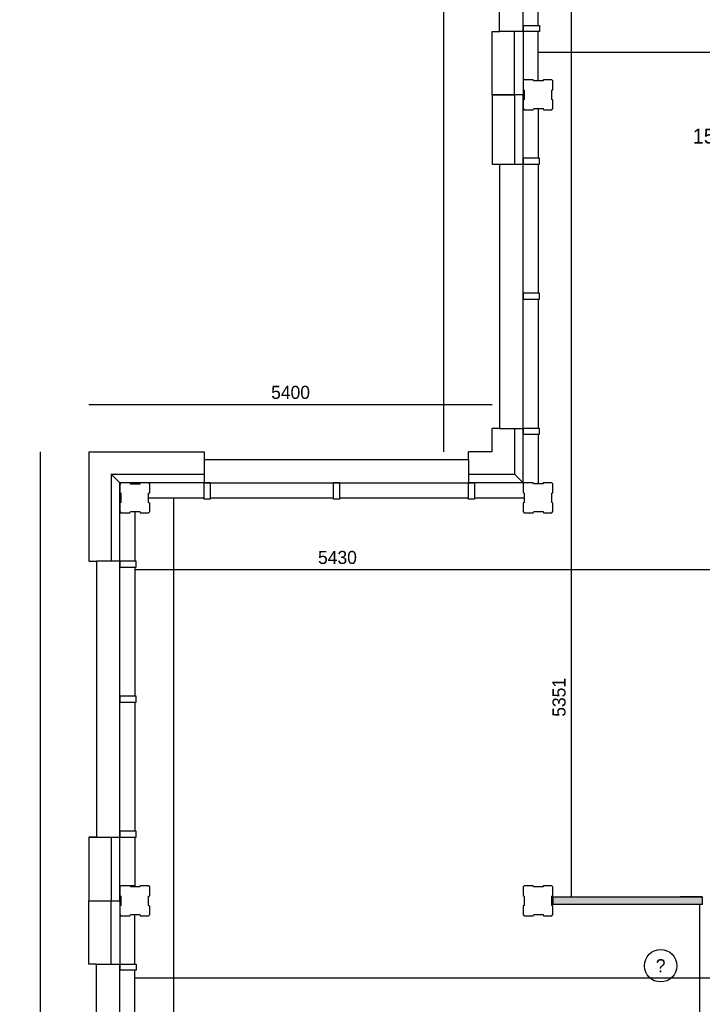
# Model space of a CAD drawing. Extents: x -1826 to 147704, y -44576 to 60962.
# Tile 2 of 75: x 74750 to 83891, y -28454 to -15260. Entities that reach past the tile are written whole.
import ezdxf

# ---------------------------------------------------------------- set-up
doc = ezdxf.new("R2010")
doc.units = 0
doc.header["$MEASUREMENT"] = 0
doc.header["$PDMODE"] = 35
doc.header["$PDSIZE"] = -0.5
doc.layers.get('0').update_dxf_attribs({"linetype": 'CONTINUOUS'})
doc.layers.get('DEFPOINTS').update_dxf_attribs({"linetype": 'CONTINUOUS'})
for name, color, linetype in [('AA$1A---_ARCEER', 252, 'CONTINUOUS'), ('AL21----_BUITENWAND', 252, 'CONTINUOUS'), ('AL22----_BINNENWAND', 252, 'CONTINUOUS'), ('AL31----_BUITENKOZIJN', 252, 'CONTINUOUS'), ('AM$1A---_MAATVOERING', 252, 'CONTINUOUS'), ('Betonpalen', 252, 'CONTINUOUS'), ('M2', 252, 'CONTINUOUS')]:
    doc.layers.add(name, color=color, linetype=linetype)
doc.styles.add('B-01', font='b-gbp')
doc.dimstyles.new('BBA_STAND', dxfattribs={"dimtxt": 175, "dimasz": 1, "dimexe": 1, "dimexo": 0.001, "dimgap": 75, "dimtad": 1, "dimdec": 0, "dimzin": 0, "dimdsep": 46, "dimtxsty": 'B-01', "dimblk": 'NONE', "dimblk1": 'PIJL1', "dimblk2": 'NONE', "dimcen": 1, "dimse1": 1, "dimse2": 1, "dimclrd": 256, "dimclre": 256, "dimclrt": 256, "dimadec": 4, "dimazin": 0, "dimtfac": 1, "dimtdec": 0, "dimtmove": 0, "dimatfit": 2, "dimldrblk": 'PIJL1', "dimfxl": 1, "dimtfillclr": 256, "dimtolj": 1, "dimtzin": 0, "dimarcsym": 0})

# ---------------------------------------------------------------- blocks, each defined once
blk = doc.blocks.new('*D32')
at = {"layer": 'AM$1A---_MAATVOERING', "lineweight": -2, "transparency": 16777216}
blk.add_line((75027, -38480), (75027, -21052), dxfattribs=at)
at = {"layer": 'DEFPOINTS', "color": 0, "transparency": 16777216}
for p in [(75027, -21052), (75677, -21052), (75677, -38480)]:
    blk.add_point(p, dxfattribs=at)
at = {"layer": 'AM$1A---_MAATVOERING', "transparency": 16777216, "insert": (74865, -29766), "char_height": 175, "attachment_point": 5, "rotation": 90, "style": 'B-01'}
blk.add_mtext('\\A1;17428', dxfattribs=at)
blk = doc.blocks.new('_None')
blk = doc.blocks.new('PIJL1')
at = {"color": 1, "linetype": 'ByBlock'}
blk.add_line((0, 83), (0, -83), dxfattribs=at)
blk.add_solid([(-100, 17), (-100, -17), (0, 0)], dxfattribs=at)
blk = doc.blocks.new('*D33')
at = {"layer": 'AM$1A---_MAATVOERING', "lineweight": -2, "transparency": 16777216}
blk.add_line((75677, -20418), (81077, -20418), dxfattribs=at)
at = {"layer": 'DEFPOINTS', "color": 0, "transparency": 16777216}
for p in [(81077, -20418), (75677, -21052), (81077, -21052)]:
    blk.add_point(p, dxfattribs=at)
at = {"layer": 'AM$1A---_MAATVOERING', "transparency": 16777216, "insert": (78377, -20255), "char_height": 175, "attachment_point": 5, "style": 'B-01'}
blk.add_mtext('\\A1;5400', dxfattribs=at)
blk = doc.blocks.new('*D34')
at = {"layer": 'AM$1A---_MAATVOERING', "lineweight": -2, "transparency": 16777216}
blk.add_line((80430, -21052), (80430, -4852), dxfattribs=at)
at = {"layer": 'DEFPOINTS', "color": 0, "transparency": 16777216}
for p in [(80430, -4852), (81077, -4852), (81077, -21052)]:
    blk.add_point(p, dxfattribs=at)
at = {"layer": 'AM$1A---_MAATVOERING', "transparency": 16777216, "insert": (80268, -12952), "char_height": 175, "attachment_point": 5, "rotation": 90, "style": 'B-01'}
blk.add_mtext('\\A1;16200', dxfattribs=at)
blk = doc.blocks.new('*D165')
at = {"layer": 'AM$1A---_MAATVOERING', "lineweight": -2, "transparency": 16777216}
blk.add_line((83860, -31631), (83860, -27116), dxfattribs=at)
at = {"layer": 'DEFPOINTS', "color": 0, "transparency": 16777216}
for p in [(83772, -27116), (83860, -27116), (84431, -31631)]:
    blk.add_point(p, dxfattribs=at)
at = {"layer": 'AM$1A---_MAATVOERING', "transparency": 16777216, "insert": (83698, -29373), "char_height": 175, "attachment_point": 5, "rotation": 90, "style": 'B-01'}
blk.add_mtext('\\A1;4515', dxfattribs=at)
blk = doc.blocks.new('*D168')
at = {"layer": 'AM$1A---_MAATVOERING', "lineweight": -2, "transparency": 16777216}
blk.add_line((76293, -28100), (90373, -28100), dxfattribs=at)
at = {"layer": 'DEFPOINTS', "color": 0, "transparency": 16777216}
for p in [(90373, -27619), (76293, -27904), (90373, -28100)]:
    blk.add_point(p, dxfattribs=at)
at = {"layer": 'AM$1A---_MAATVOERING', "transparency": 16777216, "insert": (83333, -27937), "char_height": 175, "attachment_point": 5, "style": 'B-01'}
blk.add_mtext('\\A1;?', dxfattribs=at)
blk = doc.blocks.new('*D169')
at = {"layer": 'AM$1A---_MAATVOERING', "lineweight": -2, "transparency": 16777216}
blk.add_line((76808, -21666), (76808, -37866), dxfattribs=at)
at = {"layer": 'DEFPOINTS', "color": 0, "transparency": 16777216}
for p in [(76825, -21666), (76808, -37866), (76808, -37866)]:
    blk.add_point(p, dxfattribs=at)
at = {"layer": 'AM$1A---_MAATVOERING', "transparency": 16777216, "insert": (76646, -29766), "char_height": 175, "attachment_point": 5, "rotation": 90, "style": 'B-01'}
blk.add_mtext('\\A1;16200', dxfattribs=at)
blk = doc.blocks.new('*D170')
at = {"layer": 'AM$1A---_MAATVOERING', "lineweight": -2, "transparency": 16777216}
blk.add_line((82135, -5466), (82135, -21665), dxfattribs=at)
at = {"layer": 'DEFPOINTS', "color": 0, "transparency": 16777216}
for p in [(81876, -5466), (81876, -21665), (82135, -21665)]:
    blk.add_point(p, dxfattribs=at)
at = {"layer": 'AM$1A---_MAATVOERING', "transparency": 16777216, "insert": (81973, -13566), "char_height": 175, "attachment_point": 5, "rotation": 90, "style": 'B-01'}
blk.add_mtext('\\A1;16200', dxfattribs=at)
blk = doc.blocks.new('*D171')
at = {"layer": 'AM$1A---_MAATVOERING', "lineweight": -2, "transparency": 16777216}
blk.add_line((82135, -21665), (82135, -27016), dxfattribs=at)
at = {"layer": 'DEFPOINTS', "color": 0, "transparency": 16777216}
for p in [(81876, -21665), (82135, -27016), (82135, -27016)]:
    blk.add_point(p, dxfattribs=at)
at = {"layer": 'AM$1A---_MAATVOERING', "transparency": 16777216, "insert": (81973, -24341), "char_height": 175, "attachment_point": 5, "rotation": 90, "style": 'B-01'}
blk.add_mtext('\\A1;5351', dxfattribs=at)
blk = doc.blocks.new('*D172')
at = {"layer": 'AM$1A---_MAATVOERING', "lineweight": -2, "transparency": 16777216}
blk.add_line((76291, -22629), (81720, -22629), dxfattribs=at)
at = {"layer": 'DEFPOINTS', "color": 0, "transparency": 16777216}
for p in [(81720, -21851), (76291, -22183), (81720, -22629)]:
    blk.add_point(p, dxfattribs=at)
at = {"layer": 'AM$1A---_MAATVOERING', "transparency": 16777216, "insert": (79005, -22467), "char_height": 175, "attachment_point": 5, "style": 'B-01'}
blk.add_mtext('\\A1;5430', dxfattribs=at)
blk = doc.blocks.new('*D173')
at = {"layer": 'AM$1A---_MAATVOERING', "lineweight": -2, "transparency": 16777216}
blk.add_line((81720, -22629), (86991, -22629), dxfattribs=at)
at = {"layer": 'DEFPOINTS', "color": 0, "transparency": 16777216}
for p in [(81720, -21851), (86991, -22629), (86991, -22629)]:
    blk.add_point(p, dxfattribs=at)
at = {"layer": 'AM$1A---_MAATVOERING', "transparency": 16777216, "insert": (84355, -22467), "char_height": 175, "attachment_point": 5, "style": 'B-01'}
blk.add_mtext('\\A1;5270', dxfattribs=at)
blk = doc.blocks.new('*D179')
at = {"layer": 'AM$1A---_MAATVOERING', "lineweight": -2, "transparency": 16777216}
blk.add_line((86991, -15701), (81691, -15701), dxfattribs=at)
at = {"layer": 'DEFPOINTS', "color": 0, "transparency": 16777216}
for p in [(81691, -15605), (81691, -15701), (86991, -16166)]:
    blk.add_point(p, dxfattribs=at)
at = {"layer": 'AM$1A---_MAATVOERING', "transparency": 16777216, "insert": (84341, -15539), "char_height": 175, "attachment_point": 5, "style": 'B-01'}
blk.add_mtext('\\A1;5300', dxfattribs=at)

msp = doc.modelspace()

# ---------------------------------------------------------------- hatches: boundary and pattern name
at = {"layer": 'AA$1A---_ARCEER'}
msp.add_hatch(color=256, dxfattribs=at).paths.add_polyline_path([(83890.7, -27016), (83300.7, -27016), (81890.8, -27016), (81890.8, -27116), (83200.7, -27116), (83890.7, -27116)])

# ---------------------------------------------------------------- linework, layer by layer
msp.add_circle((83332.8, -27937.4), 217.2, dxfattribs=at)
at = {"layer": 'AL21----_BUITENWAND'}
for p, q in [((81076.7, -16266), (81076.7, -15416)), ((81376.7, -16266), (81376.7, -15416)), ((81490.7, -15336), (81490.7, -16266)), ((81690.7, -16081), (81690.7, -15416)), ((81376.7, -16266), (81076.7, -16266)), ((81076.7, -16266), (81376.7, -16266)), ((81076.7, -16266), (81076.7, -17196)), ((81490.7, -16266), (81376.7, -16266)), ((81490.7, -16266), (81376.7, -16266)), ((81376.7, -16266), (81376.7, -17196)), ((81490.7, -17196), (81490.7, -16266)), ((81690.7, -16451), (81690.7, -17116)), ((81076.7, -21052), (81076.7, -20736)), ((81376.7, -20736), (81376.7, -21352)), ((81490.7, -21466), (81490.7, -20736)), ((81690.7, -20816), (81690.7, -21481)), ((75676.7, -21052), (77220.7, -21052)), ((75676.7, -21052.1), (75676.7, -22516)), ((81076.7, -21052), (80760.7, -21052)), ((75976.7, -21352), (77220.7, -21352)), ((76090.7, -21466), (75976.7, -21352)), ((75976.7, -21352.1), (75976.7, -22516)), ((76090.7, -21466.1), (75976.7, -21352.1)), ((80760.7, -21352), (81376.7, -21352)), ((81376.7, -21352), (81490.7, -21466)), ((81376.7, -21352), (81490.7, -21466)), ((77300.7, -21466), (76090.7, -21466)), ((76090.7, -22596), (76090.7, -21466.1)), ((81490.7, -21466), (80760.7, -21466)), ((76475.8, -21666), (77220.7, -21666)), ((80840.7, -21666), (81505.8, -21666)), ((76290.7, -21851), (76290.7, -22516)), ((75676.7, -26216), (75676.7, -27066)), ((75976.7, -26216), (75976.7, -27066)), ((76090.7, -27066), (76090.7, -26136)), ((76290.7, -26216), (76290.7, -26866)), ((76290.7, -26866), (76090.7, -26866)), ((75676.7, -27916), (75676.7, -27066)), ((75676.7, -27066), (75976.7, -27066)), ((75976.7, -27916), (75976.7, -27066)), ((75976.7, -27066), (76090.7, -27066)), ((75976.7, -27066), (76090.7, -27066)), ((76090.7, -27066), (76090.7, -27996)), ((76290.7, -27916), (76290.7, -27251))]:
    msp.add_line(p, q, dxfattribs=at)
at = {"layer": 'AL22----_BINNENWAND'}
for p, q in [((81505.8, -27016), (81505.8, -27116)), ((81890.8, -27016), (81890.8, -27116)), ((83890.7, -27016), (83890.7, -27116))]:
    msp.add_line(p, q, dxfattribs=at)
for points in [[(81875.8, -27016), (83300.7, -27016)], [(83300.7, -27016), (83890.7, -27016)], [(83890.7, -27016), (83595.7, -27016)], [(83200.7, -27116), (81875.8, -27116)], [(83090.2, -27116), (81890.8, -27116)], [(83890.7, -27116), (83200.7, -27116), (83200.7, -27116)], [(83890.7, -27116), (83200.7, -27116)]]:
    msp.add_lwpolyline(points, dxfattribs=at)
at = {"layer": 'AL31----_BUITENKOZIJN'}
for p, q in [((81176.7, -15416), (81176.7, -11716)), ((81490.7, -15336), (81490.7, -13606)), ((81690.7, -15336), (81690.7, -13606)), ((81076.7, -15416), (81176.7, -15416)), ((81490.7, -15416), (81176.7, -15416)), ((81490.7, -15336), (81710.7, -15336)), ((81490.7, -15416), (81490.7, -15336)), ((81710.7, -15416), (81490.7, -15416)), ((81710.7, -15336), (81710.7, -15416)), ((81490.7, -17116), (81490.7, -17196)), ((81710.7, -17116), (81490.7, -17116)), ((81710.7, -17196), (81710.7, -17116)), ((81076.7, -17196), (81490.7, -17196)), ((81176.7, -17196), (81176.7, -20736)), ((81490.7, -18926), (81490.7, -17196)), ((81490.7, -17196), (81710.7, -17196)), ((81690.7, -17195.8), (81690.7, -18926)), ((81490.7, -18926), (81490.7, -19006)), ((81710.7, -18926), (81490.7, -18926)), ((81490.7, -19006), (81490.7, -18926)), ((81710.7, -19006), (81710.7, -18926)), ((81490.7, -20736), (81490.7, -19006)), ((81490.7, -19006), (81710.7, -19006)), ((81690.7, -19006), (81690.7, -20736)), ((81176.7, -20736), (81076.7, -20736)), ((81176.7, -20736), (81490.7, -20736)), ((81490.7, -20736), (81490.7, -20816)), ((81710.7, -20736), (81490.7, -20736)), ((81490.7, -20816), (81710.7, -20816)), ((81710.7, -20816), (81710.7, -20736)), ((77220.7, -21052), (77220.7, -21466)), ((80760.7, -21152), (80760.7, -21052)), ((77220.7, -21152), (80760.7, -21152)), ((80760.7, -21152), (80760.7, -21466)), ((77220.7, -21466), (77300.7, -21466)), ((77220.7, -21686), (77220.7, -21466)), ((77300.7, -21466), (78950.7, -21466)), ((77300.7, -21466), (77300.7, -21686)), ((78950.7, -21466), (79030.7, -21466)), ((78950.7, -21686), (78950.7, -21466)), ((79030.7, -21466), (78950.7, -21466)), ((79030.7, -21466), (79030.7, -21686)), ((79030.7, -21466), (80760.7, -21466)), ((80760.7, -21466), (80840.7, -21466)), ((80760.7, -21686), (80760.7, -21466)), ((80840.7, -21466), (80840.7, -21686)), ((77300.7, -21686), (77220.7, -21686)), ((77300.5, -21666), (78950.7, -21666)), ((79030.7, -21686), (78950.7, -21686)), ((79030.7, -21666), (80760.7, -21666)), ((80840.7, -21686), (80760.7, -21686)), ((75676.7, -22516), (75776.7, -22516)), ((75776.7, -22516), (75776.7, -26216)), ((76090.7, -22516), (75776.7, -22516)), ((76090.7, -22516), (76090.7, -22596)), ((76310.7, -22516), (76090.7, -22516)), ((76310.7, -22596), (76310.7, -22516)), ((76090.7, -22596), (76310.7, -22596)), ((76090.7, -24326), (76090.7, -22596)), ((76290.7, -22596), (76290.7, -24326)), ((76310.7, -24326), (76090.7, -24326)), ((76090.7, -24326), (76090.7, -24406)), ((76090.7, -24406), (76090.7, -24326)), ((76090.7, -26136), (76090.7, -24406)), ((76090.7, -24406), (76310.7, -24406)), ((76290.7, -24406), (76290.7, -26136)), ((76310.7, -24406), (76310.7, -24326)), ((75776.7, -26216), (75676.7, -26216)), ((75676.7, -26216), (76090.7, -26216)), ((76090.7, -26136), (76090.7, -26216)), ((76310.7, -26136), (76090.7, -26136)), ((76090.7, -26216), (76310.7, -26216)), ((76310.7, -26216), (76310.7, -26136)), ((75776.7, -27916), (75676.7, -27916)), ((75776.7, -31616), (75776.7, -27916)), ((75776.7, -27916), (76090.7, -27916)), ((76090.7, -27996), (76090.7, -27916)), ((76090.7, -27916), (76310.7, -27916)), ((76310.7, -27916), (76310.7, -27996)), ((76090.7, -29726), (76090.7, -27996)), ((76310.7, -27996), (76090.7, -27996)), ((76290.7, -29726), (76290.7, -27996))]:
    msp.add_line(p, q, dxfattribs=at)
at = {"layer": 'Betonpalen'}
for points in [[(81505.8, -16065.7), (81490.8, -16080.7), (81490.8, -16195.7), (81505.8, -16203.7), (81505.8, -16328.7), (81490.8, -16333.7), (81490.8, -16450.7), (81505.8, -16465.7), (81624.8, -16465.7), (81632.8, -16450.7), (81757.8, -16450.7), (81762.8, -16465.7), (81875.8, -16465.7), (81890.8, -16450.7), (81890.8, -16335.7), (81875.8, -16327.7), (81875.8, -16202.7), (81890.8, -16197.7), (81890.8, -16080.7), (81875.8, -16065.7), (81764.8, -16065.7), (81756.8, -16080.7), (81631.8, -16080.7), (81626.8, -16065.7), (81505.8, -16065.7)], [(76105.8, -21466.9), (76090.8, -21481.9), (76090.8, -21596.9), (76105.8, -21604.9), (76105.8, -21729.9), (76090.8, -21734.9), (76090.8, -21851.9), (76105.8, -21866.9), (76224.8, -21866.9), (76232.8, -21851.9), (76357.8, -21851.9), (76362.8, -21866.9), (76475.8, -21866.9), (76490.8, -21851.9), (76490.8, -21736.9), (76475.8, -21728.9), (76475.8, -21603.9), (76490.8, -21598.9), (76490.8, -21481.9), (76475.8, -21466.9), (76364.8, -21466.9), (76356.8, -21481.9), (76231.8, -21481.9), (76226.8, -21466.9), (76105.8, -21466.9)], [(81505.8, -21466.7), (81490.8, -21481.7), (81490.8, -21596.7), (81505.8, -21604.7), (81505.8, -21729.7), (81490.8, -21734.7), (81490.8, -21851.7), (81505.8, -21866.7), (81624.8, -21866.7), (81632.8, -21851.7), (81757.8, -21851.7), (81762.8, -21866.7), (81875.8, -21866.7), (81890.8, -21851.7), (81890.8, -21736.7), (81875.8, -21728.7), (81875.8, -21603.7), (81890.8, -21598.7), (81890.8, -21481.7), (81875.8, -21466.7), (81764.8, -21466.7), (81756.8, -21481.7), (81631.8, -21481.7), (81626.8, -21466.7), (81505.8, -21466.7)], [(76106.1, -26866.9), (76091.1, -26881.9), (76091.1, -26996.9), (76106.1, -27004.9), (76106.1, -27129.9), (76091.1, -27134.9), (76091.1, -27251.9), (76106.1, -27266.9), (76225.1, -27266.9), (76233.1, -27251.9), (76358.1, -27251.9), (76363.1, -27266.9), (76476.1, -27266.9), (76491.1, -27251.9), (76491.1, -27136.9), (76476.1, -27128.9), (76476.1, -27003.9), (76491.1, -26998.9), (76491.1, -26881.9), (76476.1, -26866.9), (76365.1, -26866.9), (76357.1, -26881.9), (76232.1, -26881.9), (76227.1, -26866.9), (76106.1, -26866.9)], [(81505.8, -26866.7), (81490.8, -26881.7), (81490.8, -26996.7), (81505.8, -27004.7), (81505.8, -27129.7), (81490.8, -27134.7), (81490.8, -27251.7), (81505.8, -27266.7), (81624.8, -27266.7), (81632.8, -27251.7), (81757.8, -27251.7), (81762.8, -27266.7), (81875.8, -27266.7), (81890.8, -27251.7), (81890.8, -27136.7), (81875.8, -27128.7), (81875.8, -27003.7), (81890.8, -26998.7), (81890.8, -26881.7), (81875.8, -26866.7), (81764.8, -26866.7), (81756.8, -26881.7), (81631.8, -26881.7), (81626.8, -26866.7), (81505.8, -26866.7)]]:
    msp.add_lwpolyline(points, dxfattribs=at)

# ---------------------------------------------------------------- texts
at = {"layer": 'M2', "insert": (83762.3, -16719.5), "char_height": 200, "width": 1805, "attachment_point": 1, "rotation": 360, "style": 'B-01'}
msp.add_mtext('156.4 m2', dxfattribs=at)

# ---------------------------------------------------------------- dimensions: what is measured, and where the dimension line sits
at = {"layer": 'AM$1A---_MAATVOERING'}
for base, p1, p2, angle, picture, middle in [((80430.2, -4852.1), (81076.7, -21052), (81076.7, -4852.1), 270, '*D34', (80267.7, -12952)), ((82135.2704842, -21665.4634047), (81875.7643162, -5465.9634047), (81875.7641829, -21665.4634047), 269.9999995, '*D170', (81972.7704842, -13565.7134047)), ((81076.7, -20417.7), (75676.7, -21052), (81076.7, -21052), 360, '*D33', (78376.7, -20255.2)), ((75027, -21052.1), (75676.8, -38480), (75676.7, -21052.1), 270, '*D32', (74864.5, -29766)), ((76808.2, -37866), (76825.3, -21666), (76808.2, -37866), 270, '*D169', (76645.7, -29766)), ((81720.3, -22629.5), (76290.7, -22183.5), (81720.3, -21851), 360, '*D172', (79005.5, -22467))]:
    dim = msp.add_linear_dim(base=base, p1=p1, p2=p2, angle=angle, dimstyle='BBA_STAND', dxfattribs=at)
    dim.commit()
    dim.dimension.update_dxf_attribs({"geometry": picture, "text_midpoint": middle})
for base, p1, p2, angle, picture, middle in [((81690.7, -15701.5), (86990.7, -16166), (81690.7, -15605.5), 360, '*D179', (84340.7, -15539)), ((82135.27044, -27015.96341), (81875.76418, -21665.4634), (82135.27044, -27015.96341), 270, '*D171', (81972.77044, -24340.71341)), ((86990.7, -22629.5), (81720.3, -21851), (86990.7, -22629.5), 360, '*D173', (84355.5, -22467)), ((83860.3, -27116), (84430.7, -31630.7), (83772.3, -27116), 270, '*D165', (83697.8, -29373.3))]:
    dim = msp.add_linear_dim(base=base, p1=p1, p2=p2, angle=angle, dimstyle='BBA_STAND', override={"dimtmove": 1}, dxfattribs=at)
    dim.commit()
    dim.dimension.update_dxf_attribs({"geometry": picture, "text_midpoint": middle})
dim = msp.add_linear_dim(base=(90373, -28099.9), p1=(76292.7, -27903.9), p2=(90373, -27618.9), angle=360, text='?', dimstyle='BBA_STAND', dxfattribs=at)
dim.commit()
dim.dimension.update_dxf_attribs({"geometry": '*D168', "text_midpoint": (83332.8, -27937.4)})

doc.saveas('drawing.dxf')
